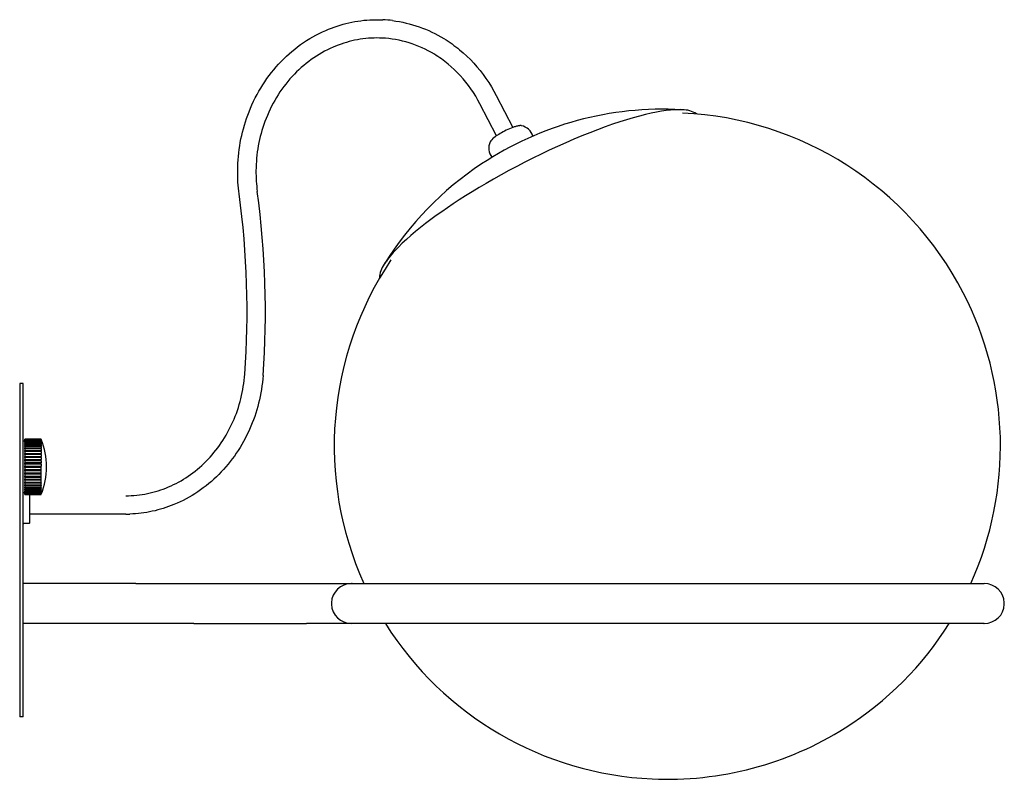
# Model space of a CAD drawing. Extents: x -940 to 812, y -221 to 128.
# Tile 2 of 4: x -194 to 101, y -100 to 128. Entities that reach past the tile are written whole.
import ezdxf

# ---------------------------------------------------------------- set-up
doc = ezdxf.new("R2010")
doc.units = 0
doc.header["$MEASUREMENT"] = 0
doc.layers.add('MAKE2D$VISIBLE$LINES', color=178, linetype='CONTINUOUS')

msp = doc.modelspace()

# ---------------------------------------------------------------- linework, layer by layer
at = {"layer": 'MAKE2D$VISIBLE$LINES'}
for p, q in [((-88.39, 127.89), (-85.43, 127.87)), ((-51.35, 105.16), (-46.39, 95.57)), ((-51.27, 93.04), (-56.24, 102.63)), ((-84.98, 54.53), (-84.98, 54.53)), ((-193.41, 18.74), (-194.41, 18.74)), ((-194.41, 18.74), (-194.41, 15.74)), ((-193.41, 15.74), (-193.41, 18.74)), ((-194.41, 15.74), (-194.41, -78.26)), ((-193.41, -78.26), (-193.41, 15.74)), ((-193.41, 1.53), (-192.87, 1.53)), ((-188, 2.07), (-192.87, 2.07)), ((-192.87, 2.07), (-192.87, 2.03)), ((-192.87, 2.03), (-188, 2.03)), ((-192.87, 1.98), (-192.87, 2.03)), ((-188, 1.98), (-192.87, 1.98)), ((-192.87, 1.98), (-192.87, 1.87)), ((-192.87, 1.87), (-188, 1.87)), ((-192.87, 1.79), (-192.87, 1.87)), ((-192.87, 1.79), (-187.96, 1.79)), ((-192.87, 1.78), (-192.87, 1.79)), ((-188, 1.78), (-192.87, 1.78)), ((-192.87, 1.78), (-192.87, 1.6)), ((-192.87, 1.6), (-188, 1.6)), ((-192.87, 1.52), (-192.87, 1.6)), ((-192.87, 1.52), (-187.96, 1.52)), ((-192.87, 1.45), (-192.87, 1.52)), ((-188, 1.45), (-192.87, 1.45)), ((-192.87, 1.45), (-192.87, 1.2)), ((-192.87, 1.2), (-188, 1.2)), ((-192.87, 1.13), (-192.87, 1.2)), ((-192.87, 1.02), (-192.87, 1.13)), ((-187.96, 1.13), (-192.87, 1.13)), ((-188, 1.02), (-192.87, 1.02)), ((-192.87, 1.02), (-192.87, 0.71)), ((-192.87, 0.71), (-188, 0.71)), ((-192.87, 0.64), (-192.87, 0.71)), ((-192.87, 0.64), (-187.96, 0.64)), ((-192.87, 0.48), (-192.87, 0.64)), ((-188, 0.48), (-192.87, 0.48)), ((-192.87, 0.48), (-192.87, 0.1)), ((-192.87, 0.1), (-188, 0.1)), ((-192.87, 0.04), (-192.87, 0.1)), ((-192.87, 0.04), (-187.96, 0.04)), ((-192.87, -0.16), (-192.87, 0.04)), ((-188, 2.07), (-188, 2.03)), ((-188, 1.98), (-188, 1.87)), ((-188, 1.87), (-187.96, 1.79)), ((-187.96, 1.69), (-188, 1.78)), ((-188, 1.78), (-188, 1.6)), ((-188, 1.6), (-187.96, 1.52)), ((-187.96, 1.37), (-188, 1.45)), ((-188, 1.45), (-188, 1.2)), ((-188, 1.2), (-187.96, 1.13)), ((-187.96, 0.94), (-188, 1.02)), ((-188, 1.02), (-188, 0.71)), ((-188, 0.71), (-187.96, 0.64)), ((-187.96, 0.41), (-188, 0.48)), ((-188, 0.48), (-188, 0.1)), ((-188, 0.1), (-187.96, 0.04)), ((-187.96, 1.94), (-187.98, 1.94)), ((-188, -0.16), (-192.87, -0.16)), ((-192.87, -0.16), (-192.87, -0.59)), ((-192.87, -0.59), (-188, -0.59)), ((-192.87, -0.65), (-192.87, -0.59)), ((-192.87, -0.65), (-187.96, -0.65)), ((-192.87, -0.89), (-192.87, -0.65)), ((-188, -0.89), (-192.87, -0.89)), ((-192.87, -0.89), (-192.87, -1.37)), ((-192.87, -1.37), (-188, -1.37)), ((-192.87, -1.41), (-192.87, -1.37)), ((-192.87, -1.41), (-187.96, -1.41)), ((-192.87, -1.69), (-192.87, -1.41)), ((-188, -1.69), (-192.87, -1.69)), ((-192.87, -1.69), (-192.87, -2.21)), ((-192.87, -2.21), (-188, -2.21)), ((-192.87, -2.25), (-192.87, -2.21)), ((-192.87, -2.25), (-187.96, -2.25)), ((-192.87, -2.57), (-192.87, -2.25)), ((-188, -2.57), (-192.87, -2.57)), ((-192.87, -2.57), (-192.87, -3.12)), ((-187.96, -0.22), (-188, -0.16)), ((-188, -0.16), (-188, -0.59)), ((-188, -0.59), (-187.96, -0.65)), ((-187.96, -0.94), (-188, -0.89)), ((-188, -0.89), (-188, -1.37)), ((-188, -1.37), (-187.96, -1.41)), ((-187.96, -1.74), (-188, -1.69)), ((-188, -1.69), (-188, -2.21)), ((-188, -2.21), (-187.96, -2.25)), ((-187.96, -2.61), (-188, -2.57)), ((-188, -2.57), (-188, -3.12)), ((-192.87, -3.12), (-188, -3.12)), ((-192.87, -3.15), (-192.87, -3.12)), ((-192.87, -3.15), (-187.96, -3.15)), ((-192.87, -3.49), (-192.87, -3.15)), ((-188, -3.49), (-192.87, -3.49)), ((-192.87, -3.49), (-192.87, -4.07)), ((-192.87, -4.07), (-188, -4.07)), ((-192.87, -4.09), (-192.87, -4.07)), ((-192.87, -4.09), (-187.96, -4.09)), ((-192.87, -4.46), (-192.87, -4.09)), ((-188, -4.46), (-192.87, -4.46)), ((-192.87, -4.46), (-192.87, -5.06)), ((-192.87, -5.06), (-188, -5.06)), ((-192.87, -5.07), (-192.87, -5.06)), ((-192.87, -5.45), (-192.87, -5.07)), ((-187.96, -5.07), (-192.87, -5.07)), ((-188, -5.45), (-192.87, -5.45)), ((-192.87, -5.45), (-192.87, -6.06)), ((-188, -3.12), (-187.96, -3.15)), ((-187.96, -3.52), (-188, -3.49)), ((-188, -3.49), (-188, -4.07)), ((-188, -4.07), (-187.96, -4.09)), ((-187.96, -4.48), (-188, -4.46)), ((-188, -4.46), (-188, -5.06)), ((-188, -5.06), (-187.96, -5.07)), ((-187.96, -5.46), (-188, -5.45)), ((-188, -5.45), (-188, -6.06)), ((-192.87, -6.06), (-188, -6.06)), ((-192.87, -6.46), (-192.87, -6.06)), ((-188, -6.46), (-192.87, -6.46)), ((-192.87, -6.46), (-192.87, -7.06)), ((-192.87, -7.06), (-188, -7.06)), ((-192.87, -7.45), (-192.87, -7.06)), ((-192.87, -7.46), (-192.87, -7.45)), ((-187.96, -7.45), (-192.87, -7.45)), ((-188, -7.46), (-192.87, -7.46)), ((-192.87, -7.46), (-192.87, -8.06)), ((-192.87, -8.06), (-188, -8.06)), ((-192.87, -8.42), (-192.87, -8.06)), ((-192.87, -8.44), (-192.87, -8.42)), ((-187.96, -8.42), (-192.87, -8.42)), ((-188, -8.44), (-192.87, -8.44)), ((-192.87, -8.44), (-192.87, -9.02)), ((-188, -6.06), (-187.96, -6.06)), ((-188, -7.06), (-188, -6.46)), ((-187.96, -6.46), (-188, -6.46)), ((-188, -7.06), (-187.96, -7.05)), ((-187.96, -7.45), (-188, -7.46)), ((-188, -8.06), (-188, -7.46)), ((-188, -8.06), (-187.96, -8.03)), ((-187.96, -8.42), (-188, -8.44)), ((-188, -9.02), (-188, -8.44)), ((-192.87, -9.02), (-188, -9.02)), ((-192.87, -9.37), (-192.87, -9.02)), ((-192.87, -9.37), (-187.96, -9.37)), ((-192.87, -9.4), (-192.87, -9.37)), ((-188, -9.4), (-192.87, -9.4)), ((-192.87, -9.4), (-192.87, -9.95)), ((-192.87, -9.95), (-188, -9.95)), ((-192.87, -10.26), (-192.87, -9.95)), ((-192.87, -10.3), (-192.87, -10.26)), ((-187.96, -10.26), (-192.87, -10.26)), ((-188, -10.3), (-192.87, -10.3)), ((-192.87, -10.3), (-192.87, -10.82)), ((-192.87, -10.82), (-188, -10.82)), ((-192.87, -11.1), (-192.87, -10.82)), ((-192.87, -11.15), (-192.87, -11.1)), ((-187.96, -11.1), (-192.87, -11.1)), ((-188, -11.15), (-192.87, -11.15)), ((-192.87, -11.15), (-192.87, -11.63)), ((-192.87, -11.63), (-188, -11.63)), ((-192.87, -11.87), (-192.87, -11.63)), ((-188, -9.02), (-187.96, -8.99)), ((-187.96, -9.37), (-188, -9.4)), ((-188, -9.95), (-188, -9.4)), ((-188, -9.95), (-187.96, -9.91)), ((-187.96, -10.26), (-188, -10.3)), ((-188, -10.82), (-188, -10.3)), ((-188, -10.82), (-187.96, -10.77)), ((-187.96, -11.1), (-188, -11.15)), ((-188, -11.63), (-188, -11.15)), ((-188, -11.63), (-187.96, -11.57)), ((-192.87, -14.04), (-193.41, -14.04)), ((-192.87, -11.93), (-192.87, -11.87)), ((-187.96, -11.87), (-192.87, -11.87)), ((-188, -11.93), (-192.87, -11.93)), ((-192.87, -11.93), (-192.87, -12.35)), ((-192.87, -12.35), (-188, -12.35)), ((-192.87, -12.56), (-192.87, -12.35)), ((-192.87, -12.62), (-192.87, -12.56)), ((-187.96, -12.56), (-192.87, -12.56)), ((-188, -12.62), (-192.87, -12.62)), ((-192.87, -12.62), (-192.87, -12.99)), ((-192.87, -12.99), (-188, -12.99)), ((-192.87, -13.15), (-192.87, -12.99)), ((-192.87, -13.15), (-187.96, -13.15)), ((-192.87, -13.22), (-192.87, -13.15)), ((-188, -13.22), (-192.87, -13.22)), ((-192.87, -13.22), (-192.87, -13.53)), ((-192.87, -13.53), (-188, -13.53)), ((-192.87, -13.64), (-192.87, -13.53)), ((-192.87, -13.72), (-192.87, -13.64)), ((-187.96, -13.64), (-192.87, -13.64)), ((-188, -13.72), (-192.87, -13.72)), ((-192.87, -13.72), (-192.87, -13.97)), ((-192.87, -13.97), (-188, -13.97)), ((-192.87, -14.03), (-192.87, -13.97)), ((-192.87, -14.03), (-187.96, -14.03)), ((-192.87, -14.11), (-192.87, -14.03)), ((-188, -14.11), (-192.87, -14.11)), ((-192.87, -14.11), (-192.87, -14.29)), ((-192.87, -14.29), (-188, -14.29)), ((-192.87, -14.3), (-192.87, -14.29)), ((-192.87, -14.39), (-192.87, -14.3)), ((-187.96, -14.3), (-192.87, -14.3)), ((-188, -14.39), (-192.87, -14.39)), ((-192.87, -14.39), (-192.87, -14.5)), ((-192.87, -14.5), (-188, -14.5)), ((-192.87, -14.54), (-192.87, -14.5)), ((-188, -14.54), (-192.87, -14.54)), ((-192.87, -14.54), (-192.87, -14.58)), ((-192.87, -14.58), (-188, -14.58)), ((-191.41, -15.72), (-191.41, -14.58)), ((-187.96, -11.87), (-188, -11.93)), ((-188, -12.35), (-188, -11.93)), ((-188, -12.35), (-187.96, -12.29)), ((-187.96, -12.56), (-188, -12.62)), ((-188, -12.99), (-188, -12.62)), ((-188, -12.99), (-187.96, -12.92)), ((-187.96, -13.15), (-188, -13.22)), ((-188, -13.53), (-188, -13.22)), ((-188, -13.53), (-187.96, -13.46)), ((-187.96, -13.64), (-188, -13.72)), ((-188, -13.97), (-188, -13.72)), ((-188, -13.97), (-187.96, -13.89)), ((-187.96, -14.03), (-188, -14.11)), ((-188, -14.29), (-188, -14.11)), ((-188, -14.29), (-187.96, -14.21)), ((-187.96, -14.3), (-188, -14.39)), ((-188, -14.5), (-188, -14.39)), ((-188, -14.58), (-188, -14.54)), ((-187.98, -14.46), (-187.96, -14.46)), ((-191.41, -22.85), (-191.41, -15.72)), ((-162.58, -20.44), (-191.41, -20.44)), ((-162.58, -20.44), (-162.56, -20.44)), ((-162.56, -20.44), (-162.56, -20.44)), ((-191.61, -23.26), (-193.21, -23.26)), ((-191.41, -22.91), (-191.41, -22.85)), ((-191.41, -22.92), (-191.41, -22.91)), ((-191.41, -22.96), (-191.41, -22.92)), ((-191.41, -22.97), (-191.41, -22.96)), ((-191.41, -22.99), (-191.41, -22.97)), ((-191.41, -22.99), (-191.41, -22.99)), ((-191.41, -23.01), (-191.41, -22.99)), ((-191.41, -23.01), (-191.41, -23.01)), ((-191.41, -23.02), (-191.41, -23.01)), ((-191.41, -23.05), (-191.41, -23.02)), ((-191.41, -23.06), (-191.41, -23.05)), ((-159.59, -41.26), (-193.41, -41.26)), ((-159.59, -41.26), (-142.09, -41.26)), ((-142.09, -41.26), (-108.27, -41.26)), ((-108.27, -41.26), (-94.88, -41.26)), ((-94.84, -41.26), (95.16, -41.26)), ((-159.59, -53.26), (-193.41, -53.26)), ((-142.09, -53.26), (-159.59, -53.26)), ((-142.09, -53.26), (-108.27, -53.26)), ((-94.88, -53.26), (-108.27, -53.26)), ((95.16, -53.26), (-94.84, -53.26)), ((-194.41, -78.26), (-194.41, -81.26)), ((-193.41, -81.26), (-193.41, -78.26)), ((-193.41, -81.26), (-194.41, -81.26))]:
    msp.add_line(p, q, dxfattribs=at)
for points in [[(-128.54, 75.61), (-128.65, 76.48), (-128.74, 77.35), (-128.82, 78.23), (-128.89, 79.11), (-128.93, 79.99), (-128.97, 80.87), (-128.98, 81.75), (-128.98, 82.63), (-128.96, 83.69), (-128.92, 84.76), (-128.86, 85.82), (-128.77, 86.87), (-128.66, 87.93), (-128.52, 88.98), (-128.37, 90.03), (-128.19, 91.07), (-127.99, 92.11), (-127.77, 93.15), (-127.52, 94.17), (-127.26, 95.2), (-126.97, 96.21), (-126.66, 97.22), (-126.33, 98.23), (-125.97, 99.22), (-125.56, 100.29), (-125.13, 101.35), (-124.68, 102.39), (-124.2, 103.42), (-123.69, 104.44), (-123.17, 105.44), (-122.62, 106.43), (-122.04, 107.4), (-121.45, 108.35), (-120.83, 109.29), (-120.19, 110.21), (-119.53, 111.12), (-118.85, 112.01), (-118.15, 112.87), (-117.43, 113.73), (-116.68, 114.56), (-115.92, 115.37), (-115.13, 116.16), (-114.33, 116.93), (-113.52, 117.67), (-112.68, 118.39), (-111.83, 119.09), (-110.97, 119.76), (-110.09, 120.41), (-109.19, 121.04), (-108.28, 121.64), (-107.36, 122.21), (-106.42, 122.76), (-105.47, 123.28), (-104.51, 123.78), (-103.53, 124.25), (-102.55, 124.7), (-101.7, 125.05), (-100.84, 125.39), (-99.98, 125.7), (-99.11, 126), (-98.24, 126.27), (-97.36, 126.53), (-96.48, 126.76), (-95.6, 126.97), (-94.71, 127.16), (-93.81, 127.33), (-92.92, 127.48), (-92.02, 127.6), (-91.11, 127.71), (-90.21, 127.79), (-89.3, 127.85), (-88.39, 127.89)], [(-82.48, 127.62), (-81.46, 127.48), (-80.45, 127.31), (-79.44, 127.12), (-78.44, 126.9), (-77.45, 126.65), (-76.46, 126.37), (-75.48, 126.07), (-74.51, 125.75), (-73.54, 125.39), (-72.59, 125.01), (-71.64, 124.61), (-70.7, 124.18), (-69.77, 123.72), (-68.86, 123.24), (-67.95, 122.74), (-67.05, 122.21), (-66.44, 121.83), (-65.83, 121.43), (-65.23, 121.03), (-64.64, 120.62), (-64.06, 120.19), (-63.48, 119.76), (-62.91, 119.31), (-62.35, 118.85), (-61.24, 117.91), (-60.17, 116.93), (-59.13, 115.91), (-58.12, 114.85), (-57.15, 113.76), (-56.21, 112.63), (-55.31, 111.47), (-54.44, 110.27), (-53.61, 109.04), (-52.82, 107.77), (-52.07, 106.48), (-51.35, 105.16)], [(-85.68, 122.38), (-86.43, 122.4), (-87.17, 122.41), (-88.02, 122.4), (-88.86, 122.37), (-89.7, 122.31), (-90.54, 122.24), (-91.38, 122.14), (-92.21, 122.02), (-93.04, 121.88), (-93.87, 121.72), (-94.7, 121.53), (-95.52, 121.33), (-96.34, 121.1), (-97.15, 120.85), (-97.96, 120.58), (-98.77, 120.29), (-99.57, 119.98), (-100.36, 119.65), (-101.21, 119.27), (-102.05, 118.86), (-102.89, 118.43), (-103.71, 117.97), (-104.52, 117.5), (-105.32, 117), (-106.11, 116.48), (-106.89, 115.94), (-107.65, 115.37), (-108.41, 114.79), (-109.15, 114.18), (-109.87, 113.55), (-110.58, 112.9), (-111.28, 112.23), (-111.96, 111.55), (-112.63, 110.84), (-113.28, 110.11), (-113.92, 109.36), (-114.53, 108.6), (-115.13, 107.82), (-115.71, 107.02), (-116.28, 106.21), (-116.82, 105.38), (-117.34, 104.54), (-117.85, 103.68), (-118.33, 102.81), (-118.8, 101.93), (-119.24, 101.03), (-119.67, 100.12), (-120.07, 99.2), (-120.45, 98.27), (-120.81, 97.32), (-121.13, 96.44), (-121.42, 95.55), (-121.7, 94.65), (-121.95, 93.75), (-122.19, 92.84), (-122.41, 91.93), (-122.6, 91.01), (-122.78, 90.09), (-122.94, 89.16), (-123.08, 88.23), (-123.19, 87.3), (-123.29, 86.36), (-123.37, 85.42), (-123.43, 84.48), (-123.47, 83.53), (-123.48, 82.59), (-123.48, 81.81), (-123.47, 81.02), (-123.44, 80.24), (-123.4, 79.46), (-123.34, 78.68), (-123.27, 77.9), (-123.18, 77.12), (-123.09, 76.35)], [(-56.24, 102.63), (-56.86, 103.79), (-57.53, 104.93), (-58.22, 106.03), (-58.94, 107.11), (-59.7, 108.16), (-60.49, 109.18), (-61.31, 110.16), (-62.16, 111.12), (-63.04, 112.04), (-63.94, 112.93), (-64.87, 113.78), (-65.83, 114.6), (-66.32, 115), (-66.82, 115.38), (-67.32, 115.76), (-67.83, 116.13), (-68.34, 116.49), (-68.86, 116.84), (-69.39, 117.18), (-69.92, 117.51), (-70.83, 118.05), (-71.76, 118.56), (-72.69, 119.03), (-73.64, 119.48), (-74.6, 119.89), (-75.57, 120.28), (-76.55, 120.63), (-77.54, 120.95), (-78.53, 121.24), (-79.54, 121.5), (-80.55, 121.73), (-81.56, 121.92), (-82.59, 122.09), (-83.61, 122.22), (-84.65, 122.31), (-85.68, 122.38)], [(4.51, 100.87), (3.95, 100.89), (3.38, 100.9), (2.78, 100.89), (2.16, 100.87), (1.57, 100.83), (0.96, 100.78), (0.32, 100.71), (-0.34, 100.63), (-1.74, 100.43), (-3.24, 100.17), (-4.85, 99.84), (-6.55, 99.45), (-8.35, 99), (-10.25, 98.47), (-12.23, 97.89), (-14.3, 97.23), (-16.44, 96.51), (-18.65, 95.73), (-20.93, 94.89), (-23.27, 93.99), (-25.65, 93.03), (-28.06, 92.02), (-30.51, 90.96), (-32.97, 89.86), (-35.44, 88.72), (-37.91, 87.55), (-40.37, 86.34), (-42.8, 85.11), (-45.2, 83.86), (-47.57, 82.6), (-49.89, 81.33), (-52.15, 80.06), (-54.35, 78.79), (-56.49, 77.53), (-58.56, 76.27), (-60.55, 75.03), (-62.46, 73.81), (-64.29, 72.61)], [(-43.79, 96.09), (-43.81, 96.09), (-43.84, 96.1), (-43.86, 96.1), (-43.89, 96.1), (-43.91, 96.11), (-43.94, 96.11), (-43.96, 96.11), (-43.98, 96.11), (-44.04, 96.11), (-44.09, 96.11), (-44.15, 96.11), (-44.21, 96.11), (-44.27, 96.11), (-44.33, 96.1), (-44.4, 96.09), (-44.47, 96.09), (-44.62, 96.06), (-44.78, 96.04), (-44.95, 96), (-45.13, 95.96), (-45.32, 95.91), (-45.51, 95.86), (-45.72, 95.79), (-45.94, 95.72), (-46.39, 95.57), (-46.87, 95.38), (-47.36, 95.18), (-47.86, 94.96), (-48.36, 94.72), (-48.85, 94.48), (-49.33, 94.22), (-49.78, 93.97), (-50.21, 93.72), (-50.62, 93.47)], [(-64.29, 72.61), (-66.01, 71.46), (-67.7, 70.29), (-69.36, 69.1), (-70.99, 67.91), (-72.57, 66.72), (-74.1, 65.52), (-75.57, 64.33), (-76.97, 63.15), (-78.3, 61.98), (-79.55, 60.82), (-80.71, 59.69), (-81.77, 58.59), (-82.27, 58.05), (-82.74, 57.51), (-83.18, 56.99), (-83.6, 56.48), (-83.98, 55.97), (-84.35, 55.48), (-84.68, 55), (-84.98, 54.53)], [(-162.56, -14.94), (-161.74, -14.93), (-160.92, -14.9), (-160.11, -14.85), (-159.29, -14.77), (-158.48, -14.68), (-157.67, -14.57), (-156.86, -14.43), (-156.06, -14.28), (-155.25, -14.1), (-154.45, -13.9), (-153.66, -13.69), (-152.87, -13.45), (-152.08, -13.19), (-151.3, -12.92), (-150.52, -12.62), (-149.75, -12.3), (-148.98, -11.96), (-148.22, -11.6), (-147.46, -11.22), (-146.71, -10.83), (-145.97, -10.41), (-145.24, -9.97), (-144.52, -9.52), (-143.81, -9.05), (-143.11, -8.56), (-142.42, -8.05), (-141.74, -7.52), (-141.07, -6.98), (-140.41, -6.42), (-139.76, -5.84), (-139.13, -5.24), (-138.5, -4.63), (-137.88, -3.98), (-137.26, -3.33), (-136.67, -2.65), (-136.09, -1.97), (-135.53, -1.26), (-134.98, -0.55), (-134.45, 0.18), (-133.93, 0.92), (-133.43, 1.67), (-132.95, 2.43), (-132.48, 3.21), (-132.03, 4), (-131.6, 4.8), (-131.19, 5.6), (-130.79, 6.42), (-130.41, 7.25), (-130.05, 8.09), (-129.7, 8.94), (-129.38, 9.79), (-129.07, 10.66), (-128.78, 11.53), (-128.51, 12.41), (-128.25, 13.3), (-128.02, 14.19), (-127.81, 15.1), (-127.61, 16), (-127.43, 16.92), (-127.28, 17.84), (-127.14, 18.76), (-127.02, 19.69), (-126.92, 20.63), (-126.84, 21.56)], [(-121.36, 21.17), (-121.45, 20.11), (-121.56, 19.06), (-121.69, 18.01), (-121.85, 16.96), (-122.02, 15.93), (-122.22, 14.89), (-122.44, 13.87), (-122.69, 12.85), (-122.95, 11.84), (-123.24, 10.83), (-123.55, 9.84), (-123.87, 8.85), (-124.22, 7.87), (-124.59, 6.9), (-124.98, 5.94), (-125.39, 4.99), (-125.83, 4.05), (-126.28, 3.13), (-126.75, 2.21), (-127.24, 1.3), (-127.75, 0.41), (-128.28, -0.47), (-128.83, -1.34), (-129.39, -2.19), (-129.98, -3.03), (-130.59, -3.86), (-131.21, -4.67), (-131.85, -5.47), (-132.51, -6.26), (-133.19, -7.02), (-133.89, -7.77), (-134.6, -8.51), (-135.35, -9.24), (-136.11, -9.95), (-136.88, -10.63), (-137.67, -11.3), (-138.47, -11.95), (-139.29, -12.57), (-140.11, -13.17), (-140.96, -13.75), (-141.81, -14.31), (-142.68, -14.85), (-143.56, -15.36), (-144.45, -15.85), (-145.35, -16.32), (-146.26, -16.76), (-147.18, -17.18), (-148.12, -17.58), (-148.91, -17.89), (-149.71, -18.19), (-150.52, -18.47), (-151.33, -18.73), (-152.15, -18.98), (-152.97, -19.2), (-153.79, -19.41), (-154.61, -19.59), (-155.44, -19.76), (-156.28, -19.91), (-157.11, -20.04), (-157.95, -20.16), (-158.79, -20.25), (-159.63, -20.33), (-160.47, -20.38), (-161.32, -20.42)]]:
    msp.add_lwpolyline(points, dxfattribs=at)
for centre, radius, start, end in [((-87.17, 89.91), 38, 82.9099, 87.3753), ((-1.29, 2.46), 98.58, 86.7594, 123.5629), ((-1.27, 2.1), 98.94, 86.7585, 87.0121), ((-1.26, 2.1), 98.94, 86.6501, 86.6519), ((4.61, 93.48), 7.39, 56.1598, 90.7195), ((0, 0), 100, 27.376, 87.3757), ((-44.63, 91.72), 4.45, 16.4462, 79.1651), ((-47.04, 86.77), 7.6, 118.0602, 144.1625), ((-44.59, 91.74), 4.41, 16.2811, 20.963), ((-49.15, 89.38), 4.45, 155.591, 218.3048), ((-1.11, 2.34), 98.79, 123.6131, 148.0191), ((-387.65, 40.44), 261.49, 355.8601, 7.7284), ((-387.65, 40.44), 266.99, 355.8602, 7.7286), ((0, 0), 100, 146.0803, 204.3668), ((-79.05, 50.2), 7.34, 143.9261, 178.6976), ((-82.9, 50.61), 3.5, 180.9179, 184.0522), ((0, 0), 100, 335.6332, 27.3757), ((-208.45, -6.26), 22.08, 21.904, 22.1412), ((-208.2, -6.25), 21.83, 22.0495, 22.288), ((-208.2, -6.3), 21.83, 22.0495, 22.288), ((-208.45, -6.26), 22.08, 0, 21.903), ((-188.26, 1.92), 0.298, 355.3625, 4.6375), ((-189.14, 1.74), 1.17, 357.6633, 2.3367), ((-190.54, 1.44), 2.58, 358.4229, 1.5771), ((-192.39, 1.04), 4.43, 358.7966, 1.2034), ((-194.58, 0.52), 6.61, 359.0155, 0.9845), ((-196.97, -0.09), 9.01, 359.1566, 0.8434), ((-199.44, -0.79), 11.48, 359.2528, 0.7472), ((-201.84, -1.58), 13.88, 359.3204, 0.6796), ((-204.03, -2.43), 16.06, 359.3684, 0.6316), ((-205.88, -3.34), 17.91, 359.4018, 0.5982), ((-207.28, -4.29), 19.32, 359.424, 0.576), ((-208.15, -5.26), 20.19, 359.4366, 0.5634), ((-208.45, -6.26), 20.49, 0, 0.5593), ((-208.45, -6.26), 20.49, 359.4407, 360), ((-208.45, -6.26), 22.08, 338.097, 360), ((-208.15, -7.25), 20.19, 359.4366, 0.5634), ((-207.28, -8.23), 19.32, 359.424, 0.576), ((-205.88, -9.18), 17.91, 359.4018, 0.5982), ((-204.03, -10.09), 16.06, 359.3684, 0.6316), ((-201.84, -10.94), 13.88, 359.3204, 0.6796), ((-199.44, -11.72), 11.48, 359.2528, 0.7472), ((-208.2, -6.22), 21.83, 337.712, 337.9505), ((-208.2, -6.26), 21.83, 337.712, 337.9505), ((-208.45, -6.26), 22.08, 337.8588, 338.096), ((-196.97, -12.42), 9.01, 359.1566, 0.8434), ((-194.58, -13.04), 6.61, 359.0155, 0.9845), ((-192.39, -13.55), 4.43, 358.7966, 1.2034), ((-190.54, -13.96), 2.58, 358.4229, 1.5771), ((-189.14, -14.26), 1.17, 357.6633, 2.3367), ((-188.26, -14.44), 0.298, 355.3625, 4.6375), ((-162.56, 17.12), 37.56, 270.0061, 271.8977), ((-193.21, -23.06), 0.2, 180, 270), ((-191.61, -23.06), 0.2, 269.9999, 0.0001), ((-94.84, -47.26), 6, 90, 178.1913), ((-94.84, -47.26), 6, 88.1913, 89.0956), ((-94.84, -47.26), 6, 88.1913, 89.0655), ((95.16, -47.26), 6, 1.8087, 90), ((-94.84, -47.26), 6, 178.1914, 180), ((-94.84, -47.26), 6, 180.0001, 181.8087), ((95.16, -47.26), 6, 0, 1.8086), ((95.16, -47.26), 6, 358.1913, 359.9999), ((-94.84, -47.26), 6, 181.8089, 270), ((95.16, -47.26), 6, 270, 358.1911), ((0, 0), 100, 212.1797, 267.3752), ((0, 0), 100, 302.2622, 327.8203), ((95.16, -47.26), 6, 268.1913, 269.0956), ((95.16, -47.26), 6, 268.1913, 269.0579), ((0, 0), 100, 267.3757, 302.2618)]:
    msp.add_arc(centre, radius, start, end, dxfattribs=at)

doc.saveas('drawing.dxf')
